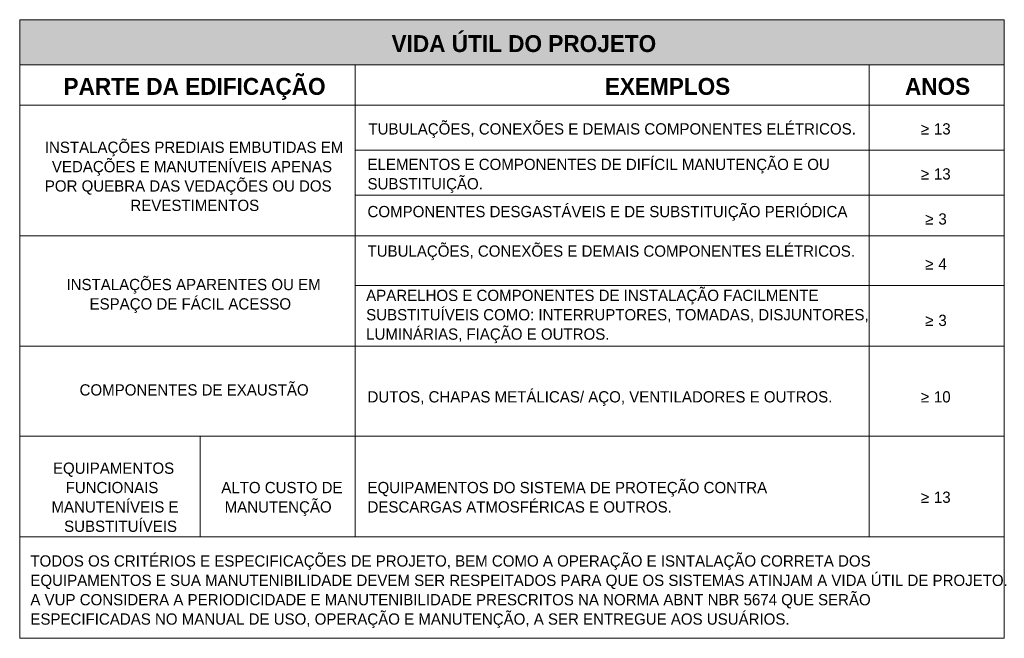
# Model space of a CAD drawing. Header units: metres. Extents: x 9 to 159, y -27 to 58.
# Tile 33 of 46: x 125.46 to 134.21, y -0.25 to 5.24. Entities that reach past the tile are written whole.
import ezdxf

# ---------------------------------------------------------------- set-up
doc = ezdxf.new("R2010")
doc.units = ezdxf.units.M
for name, color, linetype, lineweight in [('A-DETL-GENF', 7, 'Continuous', 5), ('A-DETL-MEDM', 7, 'Continuous', 15), ('A-DETL-WIDE', 7, 'Continuous', 15), ('G-ANNO-TEXT', 7, 'Continuous', 30)]:
    doc.layers.add(name, color=color, linetype=linetype, lineweight=lineweight)
doc.styles.add('Century Gothic_1', font='GOTHIC.TTF', dxfattribs={"height": 0.1})
doc.styles.add('Century Gothic_B_1', font='GOTHICB.TTF', dxfattribs={"height": 0.15})

msp = doc.modelspace()

# ---------------------------------------------------------------- hatches: boundary and pattern name
at = {"layer": 'A-DETL-GENF', "true_color": 0xc0c0c0}
msp.add_hatch(color=9, dxfattribs=at).paths.add_polyline_path([(134.2073, 4.8437), (134.2073, 5.2437), (125.4573, 5.2437), (125.4573, 4.8437)])

# ---------------------------------------------------------------- linework, layer by layer
at = {"layer": 'A-DETL-MEDM'}
for p, q in [((134.2073, 5.2437), (125.4573, 5.2437)), ((125.4573, 5.2437), (125.4573, 4.8437)), ((125.4573, 5.2437), (134.2073, 5.2437)), ((125.4573, -0.2511), (125.4573, 5.2437)), ((134.2073, 4.8437), (134.2073, 5.2437)), ((134.2073, 5.2437), (134.2073, -0.2511)), ((125.4573, 4.8437), (134.2073, 4.8437)), ((125.4573, 4.8437), (134.2073, 4.8437)), ((128.4398, 4.8437), (128.4398, 0.6489)), ((133.0073, 4.8437), (133.0073, 0.6489)), ((134.2073, 4.4837), (125.4573, 4.4837)), ((134.2073, 4.0837), (128.4398, 4.0837)), ((134.2073, 3.6837), (128.4398, 3.6837)), ((134.2073, 3.3237), (125.4573, 3.3237)), ((134.2073, 2.8837), (128.4398, 2.8837)), ((134.2073, 2.3437), (125.4573, 2.3437)), ((127.0598, 0.6489), (127.0598, 1.5437)), ((134.2073, 0.6489), (125.4573, 0.6489)), ((134.2073, -0.2511), (125.4573, -0.2511))]:
    msp.add_line(p, q, dxfattribs=at)
at = {"layer": 'A-DETL-WIDE'}
msp.add_line((125.4573, 1.5437), (134.2073, 1.5437), dxfattribs=at)

# ---------------------------------------------------------------- texts
at = {"layer": 'G-ANNO-TEXT', "attachment_point": 1}
for s, insert, char_height, width, style in [('VIDA ÚTIL DO PROJETO', (128.762, 5.1066), 0.15, 2.781856, 'Century Gothic_B_1'), ('PARTE DA EDIFICAÇÃO  ', (125.8468, 4.7263), 0.15, 2.954218, 'Century Gothic_B_1'), ('EXEMPLOS  ', (130.657, 4.7263), 0.15, 1.422995, 'Century Gothic_B_1'), ('ANOS', (133.3245, 4.7263), 0.15, 0.725527, 'Century Gothic_B_1'), ('TUBULAÇÕES, CONEXÕES E DEMAIS COMPONENTES ELÉTRICOS.', (128.5562, 4.3239), 0.1, 5.202952, 'Century Gothic_1'), ('≥', (133.465, 4.3239), 0.1, 0.096202, 'Century Gothic_1'), (' 13', (133.5444, 4.3239), 0.1, 0.240506, 'Century Gothic_1'), ('INSTALAÇÕES PREDIAIS EMBUTIDAS EM ', (125.6805, 4.1608), 0.1, 3.182699, 'Century Gothic_1'), ('ELEMENTOS E COMPONENTES DE DIFÍCIL MANUTENÇÃO E OU ', (128.5482, 4.0085), 0.1, 5.086707, 'Century Gothic_1'), ('VEDAÇÕES E MANUTENÍVEIS APENAS ', (125.7433, 3.9888), 0.1, 3.034387, 'Century Gothic_1'), ('SUBSTITUIÇÃO.', (128.5482, 3.8365), 0.1, 1.174472, 'Century Gothic_1'), ('≥', (133.465, 3.9239), 0.1, 0.096202, 'Century Gothic_1'), (' 13', (133.5444, 3.9239), 0.1, 0.240506, 'Century Gothic_1'), ('POR QUEBRA DAS VEDAÇÕES OU DOS ', (125.6805, 3.8168), 0.1, 3.182699, 'Century Gothic_1'), ('REVESTIMENTOS', (126.4412, 3.6448), 0.1, 1.294725, 'Century Gothic_1'), ('COMPONENTES DESGASTÁVEIS E DE SUBSTITUIÇÃO PERIÓDICA', (128.5482, 3.5894), 0.1, 5.07869, 'Century Gothic_1'), ('≥', (133.5047, 3.5239), 0.1, 0.096203, 'Century Gothic_1'), (' 3', (133.5841, 3.5239), 0.1, 0.144304, 'Century Gothic_1'), ('TUBULAÇÕES, CONEXÕES E DEMAIS COMPONENTES ELÉTRICOS.', (128.5482, 3.2384), 0.1, 5.202952, 'Century Gothic_1'), ('≥', (133.5047, 3.1239), 0.1, 0.096203, 'Century Gothic_1'), (' 4', (133.5841, 3.1239), 0.1, 0.144304, 'Century Gothic_1'), ('INSTALAÇÕES APARENTES OU EM ', (125.873, 2.9414), 0.1, 2.721729, 'Century Gothic_1'), ('ESPAÇO DE FÁCIL ACESSO', (126.0781, 2.7695), 0.1, 2.176582, 'Century Gothic_1'), ('APARELHOS E COMPONENTES DE INSTALAÇÃO FACILMENTE ', (128.5362, 2.8451), 0.1, 4.918353, 'Century Gothic_1'), ('SUBSTITUÍVEIS COMO: INTERRUPTORES, TOMADAS, DISJUNTORES, ', (128.5362, 2.6731), 0.1, 5.251053, 'Century Gothic_1'), ('≥', (133.5047, 2.6231), 0.1, 0.096203, 'Century Gothic_1'), (' 3', (133.5841, 2.6231), 0.1, 0.144304, 'Century Gothic_1'), ('LUMINÁRIAS, FIAÇÃO E OUTROS.', (128.5362, 2.5011), 0.1, 2.637552, 'Century Gothic_1'), ('COMPONENTES DE EXAUSTÃO', (125.9894, 2.0054), 0.1, 2.461181, 'Century Gothic_1'), ('DUTOS, CHAPAS METÁLICAS/ AÇO, VENTILADORES E OUTROS.', (128.5482, 1.9438), 0.1, 4.998522, 'Century Gothic_1'), ('≥', (133.465, 1.9438), 0.1, 0.096202, 'Century Gothic_1'), (' 10', (133.5444, 1.9438), 0.1, 0.240506, 'Century Gothic_1'), ('EQUIPAMENTOS ', (125.7528, 1.31), 0.1, 1.350843, 'Century Gothic_1'), ('FUNCIONAIS ', (125.8653, 1.1381), 0.1, 1.07827, 'Century Gothic_1'), ('ALTO CUSTO DE ', (127.2489, 1.138), 0.1, 1.338818, 'Century Gothic_1'), ('EQUIPAMENTOS DO SISTEMA DE PROTEÇÃO CONTRA ', (128.5482, 1.138), 0.1, 4.377214, 'Century Gothic_1'), ('≥', (133.465, 1.052), 0.1, 0.096202, 'Century Gothic_1'), (' 13', (133.5444, 1.052), 0.1, 0.240506, 'Century Gothic_1'), ('MANUTENÍVEIS E ', (125.7396, 0.9661), 0.1, 1.382911, 'Century Gothic_1'), ('MANUTENÇÃO', (127.2787, 0.9661), 0.1, 1.218565, 'Century Gothic_1'), ('DESCARGAS ATMOSFÉRICAS E OUTROS. ', (128.5482, 0.9661), 0.1, 3.262868, 'Century Gothic_1'), ('SUBSTITUÍVEIS', (125.8521, 0.7941), 0.1, 1.062236, 'Century Gothic_1'), ('TODOS OS CRITÉRIOS E ESPECIFICAÇÕES DE PROJETO, BEM COMO A OPERAÇÃO E ISNTALAÇÃO CORRETA DOS ', (125.5522, 0.4859), 0.1, 9.195356, 'Century Gothic_1'), ('EQUIPAMENTOS E SUA MANUTENIBILIDADE DEVEM SER RESPEITADOS PARA QUE OS SISTEMAS ATINJAM A VIDA ÚTIL DE PROJETO. ', (125.5522, 0.3139), 0.1, 10.373836, 'Century Gothic_1'), ('A VUP CONSIDERA A PERIODICIDADE E MANUTENIBILIDADE PRESCRITOS NA NORMA ABNT NBR 5674 QUE SERÃO ', (125.5522, 0.1419), 0.1, 9.175313, 'Century Gothic_1'), ('ESPECIFICADAS NO MANUAL DE USO, OPERAÇÃO E MANUTENÇÃO, A SER ENTREGUE AOS USUÁRIOS. ', (125.5522, -0.0301), 0.1, 8.253373, 'Century Gothic_1')]:
    msp.add_mtext(s, dxfattribs=dict(at, insert=insert, char_height=char_height, width=width, style=style))

doc.saveas('drawing.dxf')
